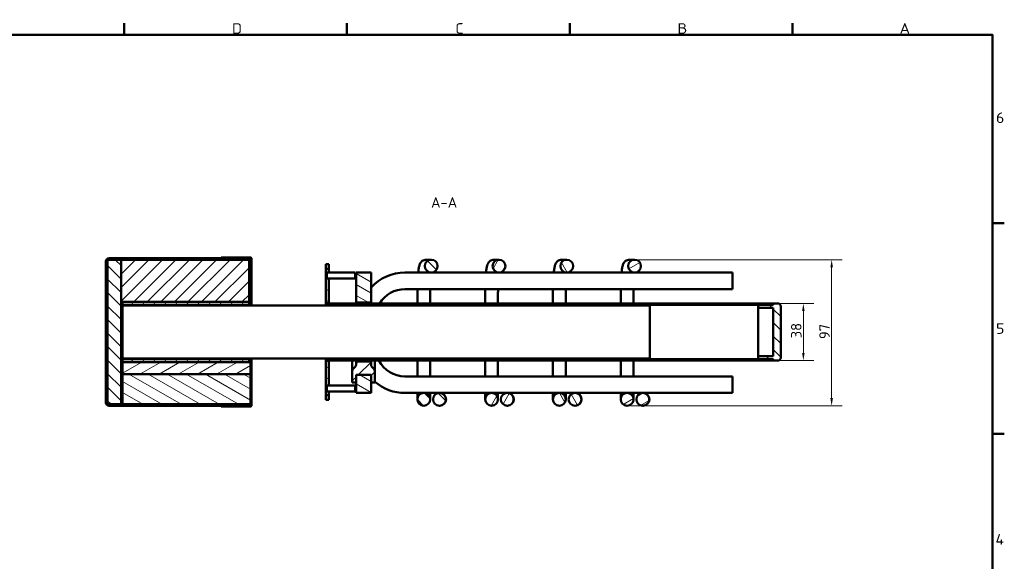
# Model space of a CAD drawing. Header units: millimetres. Extents: x 17 to 1979, y -74 to 835.
# Tile 7 of 8: x 527 to 1181, y 475 to 835. Entities that reach past the tile are written whole.
import ezdxf

# ---------------------------------------------------------------- set-up
doc = ezdxf.new("R2010")
doc.units = ezdxf.units.MM
doc.header["$LTSCALE"] = 2
for name, color, linetype, lineweight in [('Bemaßung', 7, 'Continuous', 15), ('Rahmen', 7, 'Continuous', 50), ('Schraffur', 7, 'Continuous', 18), ('Sichtbar', 7, 'Continuous', 50), ('Symbol', 7, 'Continuous', 18)]:
    doc.layers.add(name, color=color, linetype=linetype, lineweight=lineweight)
doc.styles.add('Notiztext (DIN)', font='isocpeur.ttf')
doc.styles.add('PohlCon Text gedehnt 110%', font='isocpeur.ttf', dxfattribs={"width": 1.1})
doc.styles.add('PohlCon Text normal (DIN)', font='isocpeur.ttf')
doc.dimstyles.new('POHLCON (DIN)', dxfattribs={"dimscale": 2, "dimtxt": 3.5, "dimasz": 2.55, "dimexe": 3.5, "dimexo": 1.1, "dimgap": 0.6, "dimtad": 1, "dimrnd": 1e-08, "dimtxsty": 'PohlCon Text normal (DIN)', "dimcen": 0.09, "dimdle": 10, "dimclrd": 256, "dimclre": 256, "dimclrt": 256, "dimadec": 1, "dimazin": 2, "dimtfac": 0.771429, "dimtmove": 0, "dimatfit": 3, "dimfxl": 1, "dimtolj": 1, "dimlwd": -1, "dimlwe": -1, "dimarcsym": 0})
pattern_1 = [(45, (0, 0), (-4.490128, 4.490128), [])]
pattern_2 = [(135.0002, (0, 0), (-4.49011, -4.490145), [])]
pattern_3 = [(60, (0, 0), (-5.49926, 3.175002), [])]
pattern_4 = [(120.0002, (0, 0), (-5.49925, -3.175017), [])]
pattern_5 = [(30, (0, 0), (-3.175002, 5.49926), [])]
pattern_6 = [(150.00025, (0, 0), (-3.174976, -5.499275), [])]

# ---------------------------------------------------------------- blocks, each defined once
blk = doc.blocks.new('Ränder Vorgaberahmen')
at = {"layer": 'Rahmen'}
for p, q in [((298.25, 412.5), (298.25, 416.4)), ((372.19, 412.5), (372.19, 416.4)), ((446.12, 412.5), (446.12, 416.4)), ((520.06, 412.5), (520.06, 416.4)), ((586.5, 350), (590.4, 350)), ((586.5, 280), (590.4, 280))]:
    blk.add_line(p, q, dxfattribs=at)
at = {"layer": 'Rahmen', "flags": 128}
blk.add_lwpolyline([(12.5, 7.5), (12.5, 412.5), (586.5, 412.5), (586.5, 7.5), (12.5, 7.5)], dxfattribs=at)
at = {"layer": 'Symbol', "char_height": 3.5, "attachment_point": 7, "style": 'PohlCon Text gedehnt 110%'}
for s, insert in [('D', (334.01, 412.9)), ('C', (408.14, 412.9)), ('B', (481.89, 412.9)), ('A', (555.63, 412.9)), ('6', (587.63, 383.25)), ('5', (587.63, 313.25)), ('4', (587.45, 243.25))]:
    blk.add_mtext(s, dxfattribs=dict(at, insert=insert))
blk = doc.blocks.new('*D19')
at = {"layer": 'Bemaßung', "transparency": 16777216}
for p, q in [((937.52, 675.72), (1073.17, 675.72)), ((1066.17, 583.82), (1066.17, 670.62)), ((932.58, 578.72), (1073.17, 578.72))]:
    blk.add_line(p, q, dxfattribs=at)
for points in [[(1065.32, 670.62), (1067.02, 670.62), (1066.17, 675.72)], [(1065.32, 583.82), (1067.02, 583.82), (1066.17, 578.72)]]:
    blk.add_solid(points, dxfattribs=at)
at = {"layer": 'Defpoints', "color": 0, "transparency": 16777216}
for p in [(935.32, 675.72), (1066.17, 675.72), (930.38, 578.72)]:
    blk.add_point(p, dxfattribs=at)
at = {"layer": 'Bemaßung', "transparency": 16777216, "insert": (1057.97, 623.02), "char_height": 7, "attachment_point": 1, "rotation": 90, "style": 'PohlCon Text normal (DIN)'}
blk.add_mtext('\\A1;97', dxfattribs=at)
blk = doc.blocks.new('*D20')
at = {"layer": 'Bemaßung', "transparency": 16777216}
for p, q in [((1029.58, 646.72), (1054.38, 646.72)), ((1047.38, 613.82), (1047.38, 641.62)), ((1029.58, 608.72), (1054.38, 608.72))]:
    blk.add_line(p, q, dxfattribs=at)
for points in [[(1046.53, 641.62), (1048.23, 641.62), (1047.38, 646.72)], [(1046.53, 613.82), (1048.23, 613.82), (1047.38, 608.72)]]:
    blk.add_solid(points, dxfattribs=at)
at = {"layer": 'Defpoints', "color": 0, "transparency": 16777216}
for p in [(1027.38, 646.72), (1047.38, 646.72), (1027.38, 608.72)]:
    blk.add_point(p, dxfattribs=at)
at = {"layer": 'Bemaßung', "transparency": 16777216, "insert": (1039.18, 623.52), "char_height": 7, "attachment_point": 1, "rotation": 90, "style": 'PohlCon Text normal (DIN)'}
blk.add_mtext('\\A1;38', dxfattribs=at)

msp = doc.modelspace()

# ---------------------------------------------------------------- hatches: boundary and pattern name
at = {"layer": 'Schraffur'}
h = msp.add_hatch(dxfattribs=at)
h.set_pattern_fill('ANSI31', color=256, scale=50.8, angle=14.999978, style=0)
h.set_pattern_definition(pattern_3)
edge = h.paths.add_edge_path()
edge.add_ellipse((586.378, 674.717), major_axis=(-2, 0), ratio=1, start_angle=270, end_angle=360)
edge.add_line((584.378, 674.717), (584.378, 652.717))
edge.add_line((584.378, 652.717), (584.378, 602.717))
edge.add_line((584.378, 602.717), (584.378, 580.717))
edge.add_ellipse((586.378, 580.717), major_axis=(0, -2), ratio=1, start_angle=270, end_angle=360)
edge.add_line((586.378, 578.717), (660.878, 578.717))
edge.add_line((660.878, 578.717), (680.377, 578.717))
edge.add_line((680.377, 578.717), (680.378, 578.717))
edge.add_line((680.378, 578.717), (680.378, 578.718))
edge.add_line((680.378, 578.718), (680.378, 579.717))
edge.add_line((680.378, 579.717), (595.378, 579.717))
edge.add_line((595.378, 579.717), (594.378, 579.717))
edge.add_line((594.378, 579.717), (586.378, 579.717))
edge.add_ellipse((586.378, 580.717), major_axis=(-1, 0), ratio=1, start_angle=0, end_angle=90, ccw=False)
edge.add_line((585.378, 580.717), (585.378, 674.717))
edge.add_ellipse((586.378, 674.717), major_axis=(0, 1), ratio=1, start_angle=0, end_angle=90, ccw=False)
edge.add_line((586.378, 675.717), (594.378, 675.717))
edge.add_line((594.378, 675.717), (679.378, 675.717))
edge.add_line((679.378, 675.717), (680.378, 675.717))
edge.add_line((680.378, 675.717), (680.378, 676.716))
edge.add_line((680.378, 676.716), (680.378, 676.717))
edge.add_line((680.378, 676.717), (680.377, 676.717))
edge.add_line((680.377, 676.717), (660.878, 676.717))
edge.add_line((660.878, 676.717), (586.378, 676.717))
h = msp.add_hatch(dxfattribs=at)
h.set_pattern_fill('ANSI31', color=256, scale=50.8, angle=90.00021, style=0)
h.set_pattern_definition(pattern_2)
h.paths.add_polyline_path([(594.378, 579.717), (594.378, 615.217), (594.378, 640.217), (594.378, 647.717), (594.378, 675.717), (586.378, 675.717), (585.378, 675.717), (585.378, 674.717), (585.378, 580.717), (585.378, 579.717), (586.378, 579.717)])
h = msp.add_hatch(dxfattribs=at)
h.set_pattern_fill('ANSI31', color=256, scale=50.8, style=0)
h.set_pattern_definition(pattern_1)
h.paths.add_polyline_path([(594.378, 647.717), (595.378, 647.717), (679.378, 647.717), (679.378, 675.717), (594.378, 675.717)])
h = msp.add_hatch(dxfattribs=at)
h.set_pattern_fill('ANSI31', color=256, scale=50.8, angle=90.00021, style=0)
h.set_pattern_definition(pattern_2)
edge = h.paths.add_edge_path()
edge.add_line((680.878, 578.718), (680.878, 610.217))
edge.add_line((680.878, 610.217), (680.378, 610.217))
edge.add_line((680.378, 610.217), (680.378, 607.717))
edge.add_line((680.378, 607.717), (680.378, 599.717))
edge.add_line((680.378, 599.717), (680.378, 579.717))
edge.add_line((680.378, 579.717), (680.378, 578.718))
edge.add_ellipse((680.377, 578.718), major_axis=(0, -0.001), ratio=1, start_angle=0, end_angle=90, ccw=False)
edge.add_line((680.377, 578.717), (660.878, 578.717))
edge.add_line((660.878, 578.717), (660.878, 578.217))
edge.add_line((660.878, 578.217), (680.377, 578.217))
edge.add_ellipse((680.377, 578.718), major_axis=(0.501, 0), ratio=1, start_angle=270, end_angle=360)
edge = h.paths.add_edge_path()
edge.add_line((680.878, 645.217), (680.878, 676.716))
edge.add_ellipse((680.377, 676.716), major_axis=(0, 0.501), ratio=1, start_angle=270, end_angle=360)
edge.add_line((680.377, 677.217), (660.878, 677.217))
edge.add_line((660.878, 677.217), (660.878, 676.717))
edge.add_line((660.878, 676.717), (680.377, 676.717))
edge.add_ellipse((680.377, 676.716), major_axis=(0.001, 0), ratio=1, start_angle=0, end_angle=90, ccw=False)
edge.add_line((680.378, 676.716), (680.378, 675.717))
edge.add_line((680.378, 675.717), (680.378, 645.217))
edge.add_line((680.378, 645.217), (680.878, 645.217))
h = msp.add_hatch(dxfattribs=at)
h.set_pattern_fill('ANSI31', color=256, scale=50.8, angle=90.00021, style=0)
h.set_pattern_definition(pattern_2)
edge = h.paths.add_edge_path()
edge.add_ellipse((800.316, 671.467), major_axis=(-4.263, 0), ratio=0.9969173, start_angle=0, end_angle=360)
edge = h.paths.add_edge_path()
edge.add_ellipse((795.378, 582.967), major_axis=(4.25, 0), ratio=1, start_angle=0, end_angle=360)
edge = h.paths.add_edge_path()
edge.add_ellipse((805.769, 582.967), major_axis=(-4.25, 0), ratio=0.9999619, start_angle=0, end_angle=360)
h = msp.add_hatch(dxfattribs=at)
h.set_pattern_fill('ANSI31', color=256, scale=50.8, angle=14.999978, style=0)
h.set_pattern_definition(pattern_3)
edge = h.paths.add_edge_path()
edge.add_ellipse((845.316, 671.467), major_axis=(-4.263, 0), ratio=0.9969173, start_angle=0, end_angle=360)
edge = h.paths.add_edge_path()
edge.add_ellipse((840.378, 582.967), major_axis=(4.25, 0), ratio=1, start_angle=0, end_angle=360)
edge = h.paths.add_edge_path()
edge.add_ellipse((850.769, 582.967), major_axis=(-4.25, 0), ratio=0.9999619, start_angle=0, end_angle=360)
h = msp.add_hatch(dxfattribs=at)
h.set_pattern_fill('ANSI31', color=256, scale=50.8, angle=75.000175, style=0)
h.set_pattern_definition(pattern_4)
edge = h.paths.add_edge_path()
edge.add_ellipse((890.316, 671.467), major_axis=(-4.263, 0), ratio=0.9969173, start_angle=0, end_angle=360)
edge = h.paths.add_edge_path()
edge.add_ellipse((885.378, 582.967), major_axis=(4.25, 0), ratio=1, start_angle=0, end_angle=360)
edge = h.paths.add_edge_path()
edge.add_ellipse((895.769, 582.967), major_axis=(-4.25, 0), ratio=0.9999619, start_angle=0, end_angle=360)
h = msp.add_hatch(dxfattribs=at)
h.set_pattern_fill('ANSI31', color=256, scale=50.8, angle=-14.999978, style=0)
h.set_pattern_definition(pattern_5)
edge = h.paths.add_edge_path()
edge.add_ellipse((935.316, 671.467), major_axis=(-4.263, 0), ratio=0.9969173, start_angle=0, end_angle=360)
edge = h.paths.add_edge_path()
edge.add_ellipse((930.378, 582.967), major_axis=(4.25, 0), ratio=1, start_angle=0, end_angle=360)
edge = h.paths.add_edge_path()
edge.add_ellipse((940.769, 582.967), major_axis=(-4.25, 0), ratio=0.9999619, start_angle=0, end_angle=360)
h = msp.add_hatch(dxfattribs=at)
h.set_pattern_fill('ANSI31', color=256, scale=50.8, angle=105.000246, style=0)
h.set_pattern_definition(pattern_6)
edge = h.paths.add_edge_path()
edge.add_line((732.378, 585.717), (730.378, 585.717))
edge.add_line((730.378, 585.717), (730.378, 588.267))
edge.add_line((730.378, 588.267), (730.885, 588.267))
edge.add_ellipse((734.378, 590.217), major_axis=(-2, 3.464), ratio=1, start_angle=89.176396, end_angle=90)
edge.add_line((730.914, 588.217), (732.378, 588.217))
edge.add_line((732.378, 588.217), (732.378, 585.717))
edge = h.paths.add_edge_path()
edge.add_line((732.378, 669.717), (730.378, 669.717))
edge.add_line((730.378, 669.717), (730.378, 667.167))
edge.add_line((730.378, 667.167), (730.885, 667.167))
edge.add_ellipse((734.378, 665.217), major_axis=(1.95, 3.492), ratio=1, start_angle=89.176396, end_angle=90, ccw=False)
edge.add_line((730.914, 667.217), (732.378, 667.217))
edge.add_line((732.378, 667.217), (732.378, 669.717))
edge = h.paths.add_edge_path()
edge.add_line((730.378, 663.267), (730.378, 662.717))
edge.add_line((730.378, 662.717), (730.378, 646.967))
edge.add_line((730.378, 646.967), (732.378, 646.967))
edge.add_line((732.378, 646.967), (732.378, 663.217))
edge.add_line((732.378, 663.217), (730.914, 663.217))
edge.add_ellipse((734.378, 665.217), major_axis=(-2, 3.464), ratio=1, start_angle=89.176396, end_angle=90, ccw=False)
edge.add_line((730.885, 663.267), (730.378, 663.267))
edge = h.paths.add_edge_path()
edge.add_line((730.378, 608.467), (730.378, 592.717))
edge.add_line((730.378, 592.717), (730.378, 592.167))
edge.add_line((730.378, 592.167), (730.885, 592.167))
edge.add_ellipse((734.378, 590.217), major_axis=(1.95, 3.492), ratio=1, start_angle=89.176396, end_angle=90, ccw=False)
edge.add_line((730.914, 592.217), (732.378, 592.217))
edge.add_line((732.378, 592.217), (732.378, 608.467))
edge.add_line((732.378, 608.467), (730.378, 608.467))
h = msp.add_hatch(dxfattribs=at)
h.set_pattern_fill('ANSI31', color=256, scale=50.8, angle=105.000246, style=0)
h.set_pattern_definition(pattern_6)
h.paths.add_polyline_path([(750.378, 667.217), (750.378, 647.217), (760.378, 647.217), (760.378, 667.217)])
h.paths.add_polyline_path([(760.378, 587.217), (760.378, 594.517), (760.378, 599.217), (750.378, 599.217), (750.378, 594.517), (750.378, 587.217)])
h = msp.add_hatch(dxfattribs=at)
h.set_pattern_fill('ANSI31', color=256, scale=50.8, angle=-14.999978, style=0)
h.set_pattern_definition(pattern_5)
h.paths.add_polyline_path([(730.308, 592.717), (730.378, 592.717), (730.378, 608.467), (730.378, 608.717), (730.378, 609.717), (730.378, 610.217), (730.308, 610.217)])
h.paths.add_polyline_path([(730.378, 645.217), (730.378, 645.717), (730.378, 646.717), (730.378, 646.967), (730.378, 662.717), (730.308, 662.717), (730.308, 645.217)])
h = msp.add_hatch(dxfattribs=at)
h.set_pattern_fill('ANSI31', color=256, scale=50.8, angle=14.999978, style=0)
h.set_pattern_definition(pattern_3)
h.paths.add_polyline_path([(584.378, 652.717), (584.278, 652.717), (584.278, 602.717), (584.378, 602.717)])
h = msp.add_hatch(dxfattribs=at)
h.set_pattern_fill('ANSI31', color=256, scale=50.8, angle=75.000175, style=0)
h.set_pattern_definition(pattern_4)
h.paths.add_polyline_path([(595.378, 647.717), (595.378, 645.717), (679.378, 645.717), (679.378, 647.717)])
h.paths.add_polyline_path([(595.378, 609.717), (595.378, 607.717), (679.378, 607.717), (679.378, 609.717)])
h = msp.add_hatch(dxfattribs=at)
h.set_pattern_fill('ANSI31', color=256, scale=50.8, style=0)
h.set_pattern_definition(pattern_1)
edge = h.paths.add_edge_path()
edge.add_ellipse((1026.878, 646.217), major_axis=(0.5, 0), ratio=1, start_angle=270, end_angle=360)
edge.add_line((1027.378, 646.217), (1027.378, 646.717))
edge.add_line((1027.378, 646.717), (730.378, 646.717))
edge.add_line((730.378, 646.717), (730.378, 645.717))
edge.add_line((730.378, 645.717), (1026.878, 645.717))
edge = h.paths.add_edge_path()
edge.add_ellipse((1026.878, 609.217), major_axis=(0, 0.5), ratio=1, start_angle=270, end_angle=360)
edge.add_line((1026.878, 609.717), (730.378, 609.717))
edge.add_line((730.378, 609.717), (730.378, 608.717))
edge.add_line((730.378, 608.717), (1027.378, 608.717))
edge.add_line((1027.378, 608.717), (1027.378, 609.217))
h = msp.add_hatch(dxfattribs=at)
h.set_pattern_fill('ANSI31', color=256, scale=50.8, angle=90.00021, style=0)
h.set_pattern_definition(pattern_2)
edge = h.paths.add_edge_path()
edge.add_line((1027.378, 643.717), (1027.378, 611.717))
edge.add_line((1027.378, 611.717), (1017.378, 611.717))
edge.add_line((1017.378, 611.717), (1017.378, 610.717))
edge.add_ellipse((1018.378, 610.717), major_axis=(0, -1), ratio=1, start_angle=270, end_angle=360)
edge.add_line((1018.378, 609.717), (1026.878, 609.717))
edge.add_line((1026.878, 609.717), (1027.378, 609.717))
edge.add_line((1027.378, 609.717), (1027.378, 609.217))
edge.add_line((1027.378, 609.217), (1027.378, 608.717))
edge.add_line((1027.378, 608.717), (1030.378, 608.717))
edge.add_ellipse((1030.378, 610.717), major_axis=(2, 0), ratio=1, start_angle=270, end_angle=360)
edge.add_line((1032.378, 610.717), (1032.378, 644.717))
edge.add_ellipse((1030.378, 644.717), major_axis=(0, 2), ratio=1, start_angle=270, end_angle=360)
edge.add_line((1030.378, 646.717), (1027.378, 646.717))
edge.add_line((1027.378, 646.717), (1027.378, 646.217))
edge.add_line((1027.378, 646.217), (1027.378, 645.717))
edge.add_line((1027.378, 645.717), (1026.878, 645.717))
edge.add_line((1026.878, 645.717), (1018.378, 645.717))
edge.add_ellipse((1018.378, 644.717), major_axis=(-1, 0), ratio=1, start_angle=270, end_angle=360)
edge.add_line((1017.378, 644.717), (1017.378, 643.717))
edge.add_line((1017.378, 643.717), (1027.378, 643.717))
h = msp.add_hatch(dxfattribs=at)
h.set_pattern_fill('ANSI31', color=256, scale=50.8, style=0)
h.set_pattern_definition(pattern_1)
h.paths.add_polyline_path([(594.378, 615.217), (595.378, 615.217), (595.378, 631.522), (595.378, 640.217), (594.378, 640.217)])
h = msp.add_hatch(dxfattribs=at)
h.set_pattern_fill('ANSI31', color=256, scale=50.8, style=0)
h.set_pattern_definition(pattern_1)
edge = h.paths.add_edge_path()
edge.add_line((762.878, 594.217), (762.878, 601.889))
edge.add_ellipse((760.878, 601.889), major_axis=(0, 2), ratio=1, start_angle=270, end_angle=315)
edge.add_line((762.292, 603.303), (760.964, 604.632))
edge.add_ellipse((762.378, 606.046), major_axis=(-1.414, 1.414), ratio=1, start_angle=45, end_angle=90, ccw=False)
edge.add_line((760.378, 606.046), (760.378, 607.917))
edge.add_ellipse((760.078, 607.917), major_axis=(0, 0.3), ratio=1, start_angle=270, end_angle=360)
edge.add_line((760.078, 608.217), (750.678, 608.217))
edge.add_ellipse((750.678, 607.917), major_axis=(-0.3, 0), ratio=1, start_angle=270, end_angle=360)
edge.add_line((750.378, 607.917), (750.378, 606.046))
edge.add_ellipse((748.378, 606.046), major_axis=(0, -2), ratio=1, start_angle=45, end_angle=90, ccw=False)
edge.add_line((749.792, 604.632), (748.464, 603.303))
edge.add_ellipse((749.878, 601.889), major_axis=(-1.414, -1.414), ratio=1, start_angle=270, end_angle=315)
edge.add_line((747.878, 601.889), (747.878, 594.217))
edge.add_line((747.878, 594.217), (750.078, 594.217))
edge.add_ellipse((750.078, 594.517), major_axis=(0.3, 0), ratio=1, start_angle=270, end_angle=360)
edge.add_line((750.378, 594.517), (750.378, 599.217))
edge.add_line((750.378, 599.217), (760.378, 599.217))
edge.add_line((760.378, 599.217), (760.378, 594.517))
edge.add_ellipse((760.678, 594.517), major_axis=(0, -0.3), ratio=1, start_angle=270, end_angle=360)
edge.add_line((760.678, 594.217), (762.878, 594.217))
h = msp.add_hatch(dxfattribs=at)
h.set_pattern_fill('ANSI31', color=256, scale=50.8, angle=-14.999978, style=0)
h.set_pattern_definition(pattern_5)
h.paths.add_polyline_path([(595.378, 607.717), (595.378, 599.717), (680.378, 599.717), (680.378, 607.717), (679.378, 607.717)])
h = msp.add_hatch(dxfattribs=at)
h.set_pattern_fill('ANSI31', color=256, scale=50.8, angle=105.000246, style=0)
h.set_pattern_definition(pattern_6)
h.paths.add_polyline_path([(680.378, 599.717), (595.378, 599.717), (595.378, 579.717), (680.378, 579.717)])

# ---------------------------------------------------------------- linework, layer by layer
at = {"layer": 'Sichtbar'}
for p, q in [((584.378, 674.717), (584.378, 580.717)), ((594.378, 675.717), (585.378, 675.717)), ((585.378, 675.717), (585.378, 579.717)), ((585.378, 580.717), (585.378, 674.717)), ((680.378, 676.717), (586.378, 676.717)), ((586.378, 675.717), (680.378, 675.717)), ((679.378, 675.717), (594.378, 675.717)), ((594.378, 675.717), (594.378, 647.717)), ((594.378, 579.717), (594.378, 675.717)), ((680.377, 677.217), (660.878, 677.217)), ((660.878, 677.217), (660.878, 676.717)), ((660.878, 676.717), (680.377, 676.717)), ((679.378, 647.717), (679.378, 675.717)), ((680.378, 674.717), (679.378, 674.717)), ((680.378, 675.717), (680.378, 676.717)), ((680.378, 676.716), (680.378, 645.217)), ((680.878, 645.217), (680.878, 676.716)), ((800.316, 675.717), (796.947, 675.717)), ((845.316, 675.717), (841.947, 675.717)), ((890.316, 675.717), (886.947, 675.717)), ((935.316, 675.717), (931.947, 675.717)), ((730.378, 669.717), (730.378, 672.717)), ((730.378, 672.717), (732.378, 672.717)), ((732.378, 669.717), (730.378, 669.717)), ((730.378, 669.717), (730.378, 667.167)), ((730.378, 667.167), (730.885, 667.167)), ((730.378, 663.267), (730.378, 667.167)), ((730.914, 663.217), (730.914, 667.217)), ((730.914, 667.217), (749.842, 667.217)), ((732.378, 672.717), (732.378, 669.717)), ((732.378, 667.217), (732.378, 669.717)), ((749.842, 667.217), (749.842, 663.217)), ((750.378, 667.217), (750.378, 647.217)), ((760.378, 667.217), (750.378, 667.217)), ((760.378, 647.217), (760.378, 667.217)), ((797.168, 667.217), (782.878, 667.217)), ((800.316, 667.217), (797.168, 667.217)), ((842.168, 667.217), (800.316, 667.217)), ((845.316, 667.217), (842.168, 667.217)), ((887.168, 667.217), (845.316, 667.217)), ((890.316, 667.217), (887.168, 667.217)), ((932.168, 667.217), (890.316, 667.217)), ((935.316, 667.217), (932.168, 667.217)), ((1000.378, 667.217), (935.316, 667.217)), ((1000.378, 667.217), (1000.378, 656.217)), ((730.378, 662.717), (730.308, 662.717)), ((730.308, 662.717), (730.308, 645.217)), ((730.378, 663.267), (730.378, 646.967)), ((730.885, 663.267), (730.378, 663.267)), ((730.378, 645.217), (730.378, 662.717)), ((730.914, 663.217), (749.842, 663.217)), ((732.378, 646.967), (732.378, 663.217)), ((1000.378, 656.217), (782.878, 656.217)), ((584.378, 652.717), (584.278, 652.717)), ((584.278, 652.717), (584.278, 602.717)), ((584.378, 602.717), (584.378, 652.717)), ((594.378, 647.717), (679.378, 647.717)), ((595.378, 647.717), (595.378, 645.717)), ((679.378, 647.717), (595.378, 647.717)), ((679.378, 645.717), (679.378, 647.717)), ((750.378, 647.217), (760.378, 647.217)), ((750.378, 646.717), (750.378, 647.217)), ((760.378, 647.217), (760.378, 646.717)), ((791.128, 651.467), (791.128, 646.717)), ((799.628, 651.467), (799.628, 646.717)), ((836.128, 651.467), (836.128, 646.717)), ((844.628, 651.467), (844.628, 646.717)), ((881.128, 651.467), (881.128, 646.717)), ((889.628, 651.467), (889.628, 646.717)), ((926.128, 651.467), (926.128, 646.717)), ((934.628, 651.467), (934.628, 646.717)), ((595.378, 646.632), (594.378, 646.632)), ((595.378, 645.717), (679.378, 645.717)), ((595.378, 645.217), (595.378, 645.717)), ((595.378, 645.217), (595.378, 631.522)), ((945.378, 645.217), (595.378, 645.217)), ((679.378, 645.717), (679.378, 645.217)), ((730.378, 646.967), (732.378, 646.967)), ((1027.378, 646.717), (730.378, 646.717)), ((730.378, 646.717), (730.378, 645.717)), ((730.378, 645.717), (1026.878, 645.717)), ((732.378, 646.967), (732.378, 646.717)), ((945.378, 610.217), (945.378, 645.217)), ((1017.378, 644.717), (1017.378, 643.717)), ((1017.378, 643.717), (1027.378, 643.717)), ((1017.378, 611.717), (1017.378, 643.717)), ((1027.378, 645.717), (1018.378, 645.717)), ((1027.378, 646.217), (1027.378, 646.717)), ((1030.378, 646.717), (1027.378, 646.717)), ((1027.378, 646.717), (1027.378, 645.717)), ((1027.378, 643.717), (1027.378, 611.717)), ((1032.378, 610.717), (1032.378, 644.717)), ((595.378, 640.217), (594.378, 640.217)), ((594.378, 640.217), (594.378, 615.217)), ((595.378, 631.522), (595.378, 610.217)), ((594.378, 615.217), (595.378, 615.217)), ((595.378, 608.803), (594.378, 608.803)), ((595.378, 609.717), (595.378, 610.217)), ((945.378, 610.217), (595.378, 610.217)), ((595.378, 609.717), (595.378, 607.717)), ((679.378, 609.717), (595.378, 609.717)), ((679.378, 610.217), (679.378, 609.717)), ((679.378, 607.717), (679.378, 609.717)), ((680.378, 610.217), (680.378, 578.718)), ((680.878, 578.718), (680.878, 610.217)), ((730.308, 610.217), (730.308, 592.717)), ((730.378, 592.717), (730.378, 610.217)), ((1026.878, 609.717), (730.378, 609.717)), ((730.378, 609.717), (730.378, 608.717)), ((730.378, 608.717), (1027.378, 608.717)), ((730.378, 608.467), (730.378, 592.167)), ((732.378, 608.467), (730.378, 608.467)), ((732.378, 608.717), (732.378, 608.467)), ((732.378, 592.217), (732.378, 608.467)), ((747.878, 608.717), (747.878, 604.717)), ((750.378, 608.717), (750.378, 607.917)), ((760.078, 608.217), (750.678, 608.217)), ((760.378, 607.917), (760.378, 608.717)), ((762.878, 604.717), (762.878, 608.717)), ((791.128, 608.717), (791.128, 602.967)), ((799.628, 608.717), (799.628, 602.967)), ((836.128, 608.717), (836.128, 602.967)), ((844.628, 608.717), (844.628, 602.967)), ((881.128, 608.717), (881.128, 602.967)), ((889.628, 608.717), (889.628, 602.967)), ((926.128, 608.717), (926.128, 602.967)), ((934.628, 608.717), (934.628, 602.967)), ((1027.378, 611.717), (1017.378, 611.717)), ((1017.378, 611.717), (1017.378, 610.717)), ((1018.378, 609.717), (1027.378, 609.717)), ((1027.378, 609.717), (1027.378, 608.717)), ((1027.378, 608.717), (1027.378, 609.217)), ((1027.378, 608.717), (1030.378, 608.717)), ((584.278, 602.717), (584.378, 602.717)), ((595.378, 607.717), (594.378, 607.717)), ((595.378, 607.717), (679.378, 607.717)), ((595.378, 607.717), (595.378, 599.717)), ((680.378, 607.717), (595.378, 607.717)), ((680.378, 599.717), (680.378, 607.717)), ((747.878, 604.717), (747.878, 601.889)), ((747.878, 601.889), (747.878, 594.217)), ((749.792, 604.632), (748.464, 603.303)), ((750.378, 607.917), (750.378, 606.046)), ((760.378, 606.046), (760.378, 607.917)), ((762.292, 603.303), (760.964, 604.632)), ((762.878, 601.889), (762.878, 604.717)), ((762.878, 594.217), (762.878, 601.889)), ((791.128, 602.967), (791.128, 598.217)), ((799.628, 598.217), (799.628, 602.967)), ((836.128, 602.967), (836.128, 598.217)), ((844.628, 598.217), (844.628, 602.967)), ((881.128, 602.967), (881.128, 598.217)), ((889.628, 598.217), (889.628, 602.967)), ((926.128, 602.967), (926.128, 598.217)), ((934.628, 598.217), (934.628, 602.967)), ((595.378, 599.717), (680.378, 599.717)), ((680.378, 599.717), (595.378, 599.717)), ((595.378, 599.717), (595.378, 579.717)), ((680.378, 579.717), (680.378, 599.717)), ((750.378, 594.517), (750.378, 599.217)), ((750.378, 599.217), (760.378, 599.217)), ((760.378, 599.217), (750.378, 599.217)), ((750.378, 599.217), (750.378, 587.217)), ((760.378, 599.217), (760.378, 594.517)), ((760.378, 587.217), (760.378, 599.217)), ((782.878, 598.217), (1000.378, 598.217)), ((1000.378, 587.217), (1000.378, 598.217)), ((730.308, 592.717), (730.378, 592.717)), ((730.378, 592.167), (730.885, 592.167)), ((730.378, 588.267), (730.378, 592.167)), ((730.914, 588.217), (730.914, 592.217)), ((730.914, 592.217), (749.842, 592.217)), ((747.878, 594.217), (750.078, 594.217)), ((749.842, 592.217), (749.842, 588.217)), ((760.678, 594.217), (762.878, 594.217)), ((730.885, 588.267), (730.378, 588.267)), ((730.378, 588.267), (730.378, 585.717)), ((732.378, 585.717), (730.378, 585.717)), ((730.378, 582.717), (730.378, 585.717)), ((732.378, 582.717), (730.378, 582.717)), ((730.914, 588.217), (749.842, 588.217)), ((732.378, 585.717), (732.378, 588.217)), ((732.378, 585.717), (732.378, 582.717)), ((750.378, 587.217), (760.378, 587.217)), ((782.878, 587.217), (805.769, 587.217)), ((791.128, 587.217), (791.128, 582.967)), ((799.628, 582.967), (799.628, 587.217)), ((805.922, 587.217), (805.769, 587.217)), ((805.922, 587.217), (850.769, 587.217)), ((836.128, 587.217), (836.128, 582.967)), ((844.628, 582.967), (844.628, 587.217)), ((850.922, 587.217), (850.769, 587.217)), ((850.922, 587.217), (895.769, 587.217)), ((881.128, 587.217), (881.128, 582.967)), ((889.628, 582.967), (889.628, 587.217)), ((895.922, 587.217), (895.769, 587.217)), ((895.922, 587.217), (940.769, 587.217)), ((926.128, 587.217), (926.128, 582.967)), ((934.628, 582.967), (934.628, 587.217)), ((940.922, 587.217), (940.769, 587.217)), ((940.922, 587.217), (1000.378, 587.217)), ((585.378, 579.717), (594.378, 579.717)), ((680.378, 579.717), (586.378, 579.717)), ((586.378, 578.717), (680.378, 578.717)), ((595.378, 579.717), (680.378, 579.717)), ((680.377, 578.717), (660.878, 578.717)), ((660.878, 578.717), (660.878, 578.217)), ((660.878, 578.217), (680.377, 578.217)), ((680.378, 578.717), (680.378, 579.717)), ((805.922, 578.717), (805.769, 578.717)), ((850.922, 578.717), (850.769, 578.717)), ((895.922, 578.717), (895.769, 578.717)), ((940.922, 578.717), (940.769, 578.717))]:
    msp.add_line(p, q, dxfattribs=at)
for centre in [(795.378, 582.967), (840.378, 582.967), (885.378, 582.967), (930.378, 582.967)]:
    msp.add_circle(centre, 4.25, dxfattribs=at)
for centre, radius, start, end in [((586.378, 674.717), 2, 90, 180), ((586.378, 674.717), 1, 90, 180), ((680.377, 676.716), 0.501, 0, 90), ((680.377, 676.716), 0.001, 0, 90), ((734.378, 665.217), 4, 150, 210), ((746.378, 665.217), 4, 330, 30), ((782.878, 636.717), 30.5, 90, 137.536275), ((782.878, 636.717), 19.5, 90, 149.148114), ((1018.378, 644.717), 1, 90, 180), ((1026.878, 646.217), 0.5, 270, 0), ((1030.378, 644.717), 2, 0, 90), ((750.678, 607.917), 0.3, 90, 180), ((760.078, 607.917), 0.3, 0, 90), ((782.878, 617.717), 19.5, 207.486426, 270), ((1018.378, 610.717), 1, 180, 270), ((1026.878, 609.217), 0.5, 0, 90), ((1030.378, 610.717), 2, 270, 0), ((749.878, 601.889), 2, 135, 180), ((748.378, 606.046), 2, 315, 0), ((762.378, 606.046), 2, 180, 225), ((760.878, 601.889), 2, 0, 45), ((734.378, 590.217), 4, 150, 210), ((746.378, 590.217), 4, 330, 30), ((750.078, 594.517), 0.3, 270, 0), ((760.678, 594.517), 0.3, 180, 270), ((782.878, 617.717), 30.5, 229.02439, 270), ((586.378, 580.717), 2, 180, 270), ((586.378, 580.717), 1, 180, 270), ((680.377, 578.718), 0.001, 270, 0), ((680.377, 578.718), 0.501, 270, 0)]:
    msp.add_arc(centre, radius, start, end, dxfattribs=at)
for centre, major_axis, ratio in [((800.316, 671.467), (-4.263, 0), 0.9969173), ((845.316, 671.467), (-4.263, 0), 0.9969173), ((890.316, 671.467), (-4.263, 0), 0.9969173), ((935.316, 671.467), (-4.263, 0), 0.9969173), ((805.769, 582.967), (-4.25, 0), 0.9999619), ((850.769, 582.967), (-4.25, 0), 0.9999619), ((895.769, 582.967), (-4.25, 0), 0.9999619), ((940.769, 582.967), (-4.25, 0), 0.9999619)]:
    msp.add_ellipse(centre, major_axis=major_axis, ratio=ratio, dxfattribs=at)
for centre in [(805.922, 582.967), (850.922, 582.967), (895.922, 582.967), (940.922, 582.967)]:
    msp.add_ellipse(centre, major_axis=(0, 4.25), ratio=0.9999619, start_param=3.1415927, end_param=6.2831853, dxfattribs=at)
for points, knots in [([(796.947, 675.717), (796.451, 675.717), (795.96, 675.628), (795.072, 675.326), (794.691, 675.11), (794.014, 674.626), (793.755, 674.361), (793.296, 673.818), (793.136, 673.558), (792.807, 672.964), (792.695, 672.677), (792.317, 671.608), (792.197, 670.947), (791.929, 669.289), (791.814, 668.323), (791.71, 667.217)], [3.14159265, 3.14159265, 3.14159265, 3.14159265, 3.16825759, 3.16825759, 3.19756367, 3.19756367, 3.23409092, 3.23409092, 3.28217688, 3.28217688, 3.35985204, 3.35985204, 3.59382512, 3.59382512, 3.83727159, 3.83727159, 3.83727159, 3.83727159]), ([(841.947, 675.717), (841.451, 675.717), (840.96, 675.628), (840.072, 675.326), (839.691, 675.11), (839.014, 674.626), (838.755, 674.361), (838.296, 673.818), (838.136, 673.558), (837.807, 672.964), (837.695, 672.677), (837.317, 671.608), (837.197, 670.947), (836.929, 669.289), (836.814, 668.323), (836.71, 667.217)], [3.14159265, 3.14159265, 3.14159265, 3.14159265, 3.16825759, 3.16825759, 3.19756367, 3.19756367, 3.23409092, 3.23409092, 3.28217688, 3.28217688, 3.35985204, 3.35985204, 3.59382512, 3.59382512, 3.83727159, 3.83727159, 3.83727159, 3.83727159]), ([(886.947, 675.717), (886.451, 675.717), (885.96, 675.628), (885.072, 675.326), (884.691, 675.11), (884.014, 674.626), (883.755, 674.361), (883.296, 673.818), (883.136, 673.558), (882.807, 672.964), (882.695, 672.677), (882.317, 671.608), (882.197, 670.947), (881.929, 669.289), (881.814, 668.323), (881.71, 667.217)], [3.14159265, 3.14159265, 3.14159265, 3.14159265, 3.16825759, 3.16825759, 3.19756367, 3.19756367, 3.23409092, 3.23409092, 3.28217688, 3.28217688, 3.35985204, 3.35985204, 3.59382512, 3.59382512, 3.83727159, 3.83727159, 3.83727159, 3.83727159]), ([(931.947, 675.717), (931.451, 675.717), (930.96, 675.628), (930.072, 675.326), (929.691, 675.11), (929.014, 674.626), (928.755, 674.361), (928.296, 673.818), (928.136, 673.558), (927.807, 672.964), (927.695, 672.677), (927.317, 671.608), (927.197, 670.947), (926.929, 669.289), (926.814, 668.323), (926.71, 667.217)], [3.14159265, 3.14159265, 3.14159265, 3.14159265, 3.16825759, 3.16825759, 3.19756367, 3.19756367, 3.23409092, 3.23409092, 3.28217688, 3.28217688, 3.35985204, 3.35985204, 3.59382512, 3.59382512, 3.83727159, 3.83727159, 3.83727159, 3.83727159]), ([(791.172, 656.217), (791.164, 655.824), (791.158, 655.428), (791.136, 653.854), (791.128, 652.661), (791.128, 651.467)], [4.47671638, 4.47671638, 4.47671638, 4.47671638, 4.53630292, 4.53630292, 4.71238898, 4.71238898, 4.71238898, 4.71238898]), ([(799.673, 656.217), (799.664, 655.716), (799.655, 655.209), (799.635, 653.632), (799.628, 652.55), (799.628, 651.467)], [4.46832185, 4.46832185, 4.46832185, 4.46832185, 4.54729716, 4.54729716, 4.71238898, 4.71238898, 4.71238898, 4.71238898]), ([(836.172, 656.217), (836.164, 655.824), (836.158, 655.428), (836.136, 653.854), (836.128, 652.661), (836.128, 651.467)], [4.47671638, 4.47671638, 4.47671638, 4.47671638, 4.53630292, 4.53630292, 4.71238898, 4.71238898, 4.71238898, 4.71238898]), ([(844.673, 656.217), (844.664, 655.716), (844.655, 655.209), (844.635, 653.632), (844.628, 652.55), (844.628, 651.467)], [4.46832185, 4.46832185, 4.46832185, 4.46832185, 4.54729716, 4.54729716, 4.71238898, 4.71238898, 4.71238898, 4.71238898]), ([(881.172, 656.217), (881.164, 655.824), (881.158, 655.428), (881.136, 653.854), (881.128, 652.661), (881.128, 651.467)], [4.47671638, 4.47671638, 4.47671638, 4.47671638, 4.53630292, 4.53630292, 4.71238898, 4.71238898, 4.71238898, 4.71238898]), ([(889.673, 656.217), (889.664, 655.716), (889.655, 655.209), (889.635, 653.632), (889.628, 652.55), (889.628, 651.467)], [4.46832185, 4.46832185, 4.46832185, 4.46832185, 4.54729716, 4.54729716, 4.71238898, 4.71238898, 4.71238898, 4.71238898]), ([(926.172, 656.217), (926.164, 655.824), (926.158, 655.428), (926.136, 653.854), (926.128, 652.661), (926.128, 651.467)], [4.47671638, 4.47671638, 4.47671638, 4.47671638, 4.53630292, 4.53630292, 4.71238898, 4.71238898, 4.71238898, 4.71238898]), ([(934.673, 656.217), (934.664, 655.716), (934.655, 655.209), (934.635, 653.632), (934.628, 652.55), (934.628, 651.467)], [4.46832185, 4.46832185, 4.46832185, 4.46832185, 4.54729716, 4.54729716, 4.71238898, 4.71238898, 4.71238898, 4.71238898])]:
    msp.add_open_spline(points, degree=3, knots=knots, dxfattribs=at)

# ---------------------------------------------------------------- block references
at = {"xscale": 2, "yscale": 2, "zscale": 2}
msp.add_blockref('Ränder Vorgaberahmen', (0, 0), dxfattribs=at)

# ---------------------------------------------------------------- texts
at = {"layer": 'Symbol', "insert": (800.186, 710.268), "char_height": 7, "attachment_point": 7, "style": 'Notiztext (DIN)'}
msp.add_mtext('A-A', dxfattribs=at)

# ---------------------------------------------------------------- dimensions: what is measured, and where the dimension line sits
at = {"layer": 'Bemaßung'}
for base, p1, p2, angle, picture, middle in [((1066.175, 675.717), (930.378, 578.717), (935.316, 675.717), 90, '*D19', (1066.175, 627.217)), ((1047.378, 646.717), (1027.378, 608.717), (1027.378, 646.717), 270, '*D20', (1047.378, 627.717))]:
    dim = msp.add_linear_dim(base=base, p1=p1, p2=p2, angle=angle, dimstyle='POHLCON (DIN)', override={"dimgap": 0.6, "dimdec": 2, "dimtol": 0, "dimlim": 0, "dimtp": 0, "dimtm": 0, "dimtdec": 2, "dimtofl": 0, "dimatfit": 1}, dxfattribs=at)
    dim.commit()
    dim.dimension.update_dxf_attribs({"geometry": picture, "text_midpoint": middle, "dimtype": 160})

doc.saveas('drawing.dxf')
